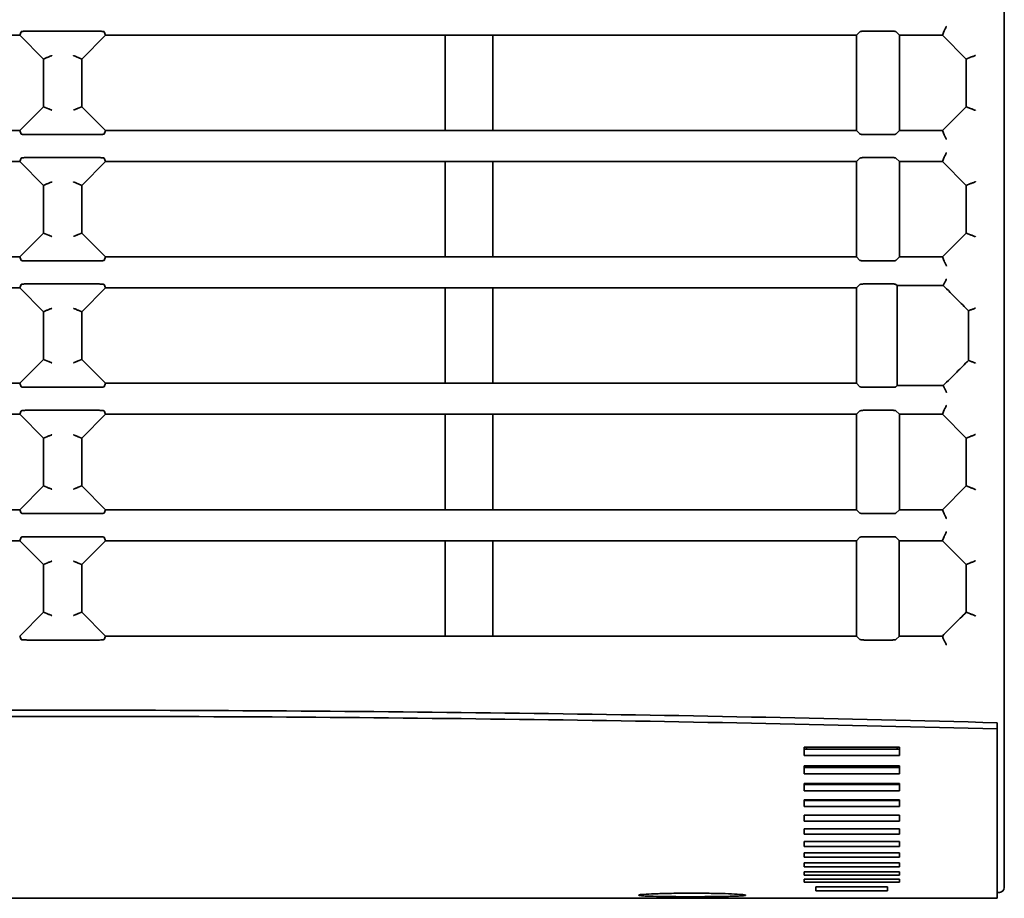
# Model space of a CAD drawing. Header units: millimetres. Extents: x 108 to 291, y 38 to 239.
# Tile 2 of 11: x 127 to 148, y 38 to 56. Entities that reach past the tile are written whole.
import ezdxf

# ---------------------------------------------------------------- set-up
doc = ezdxf.new("R2010")
doc.units = ezdxf.units.MM

msp = doc.modelspace()

# ---------------------------------------------------------------- linework, layer by layer
at = {"color": 7, "linetype": 'Continuous', "lineweight": 35}
for p, q in [((147.758, 101.557), (147.758, 42.945)), ((127.108, 56.157), (127.138, 56.23)), ((127.267, 56.241), (128.748, 56.241)), ((128.878, 56.23), (128.908, 56.157)), ((144.658, 56.157), (144.729, 56.229)), ((144.837, 56.241), (145.393, 56.241)), ((145.483, 56.232), (145.558, 56.157)), ((146.458, 56.157), (146.494, 56.248)), ((146.494, 56.248), (146.495, 56.249)), ((127.108, 56.157), (120.36, 56.157)), ((127.608, 55.657), (127.108, 56.157)), ((128.908, 56.157), (128.408, 55.657)), ((136.031, 56.157), (128.908, 56.157)), ((137.031, 56.157), (136.031, 56.157)), ((136.031, 54.157), (136.031, 56.157)), ((144.658, 56.157), (137.031, 56.157)), ((137.031, 54.157), (137.031, 56.157)), ((144.658, 56.157), (144.658, 54.157)), ((146.458, 56.157), (145.558, 56.157)), ((145.558, 54.157), (145.558, 56.157)), ((146.958, 55.657), (146.458, 56.157)), ((127.68, 55.688), (127.608, 55.657)), ((127.608, 55.657), (127.608, 54.657)), ((127.68, 55.688), (127.68, 55.688)), ((128.335, 55.688), (128.335, 55.688)), ((128.408, 55.657), (128.335, 55.688)), ((128.408, 54.657), (128.408, 55.657)), ((146.958, 55.657), (147.047, 55.695)), ((146.958, 54.657), (146.958, 55.657)), ((147.047, 55.695), (147.047, 55.695)), ((127.108, 54.157), (127.608, 54.657)), ((127.608, 54.657), (127.68, 54.627)), ((127.68, 54.627), (127.68, 54.627)), ((128.335, 54.627), (128.408, 54.657)), ((128.335, 54.627), (128.335, 54.627)), ((128.408, 54.657), (128.908, 54.157)), ((146.458, 54.157), (146.958, 54.657)), ((146.958, 54.657), (147.047, 54.62)), ((147.047, 54.62), (147.047, 54.62)), ((120.36, 54.157), (127.108, 54.157)), ((127.138, 54.085), (127.108, 54.157)), ((128.908, 54.157), (128.878, 54.085)), ((128.908, 54.157), (136.031, 54.157)), ((136.031, 54.157), (137.031, 54.157)), ((137.031, 54.157), (144.658, 54.157)), ((144.729, 54.086), (144.658, 54.157)), ((145.558, 54.157), (145.483, 54.083)), ((145.558, 54.157), (146.458, 54.157)), ((146.458, 54.157), (146.494, 54.067)), ((128.748, 54.074), (127.267, 54.074)), ((145.393, 54.074), (144.837, 54.074)), ((146.495, 54.066), (146.494, 54.067)), ((127.108, 53.507), (120.36, 53.507)), ((127.108, 53.507), (127.138, 53.58)), ((127.608, 53.007), (127.108, 53.507)), ((127.267, 53.591), (128.748, 53.591)), ((128.908, 53.507), (128.408, 53.007)), ((128.878, 53.58), (128.908, 53.507)), ((136.031, 53.507), (128.908, 53.507)), ((137.031, 53.507), (136.031, 53.507)), ((136.031, 51.507), (136.031, 53.507)), ((144.658, 53.507), (137.031, 53.507)), ((137.031, 51.507), (137.031, 53.507)), ((144.658, 53.507), (144.729, 53.579)), ((144.658, 53.507), (144.658, 51.507)), ((144.837, 53.591), (145.393, 53.591)), ((145.483, 53.582), (145.558, 53.507)), ((146.458, 53.507), (145.558, 53.507)), ((145.558, 51.507), (145.558, 53.507)), ((146.458, 53.507), (146.494, 53.598)), ((146.958, 53.007), (146.458, 53.507)), ((146.494, 53.598), (146.495, 53.599)), ((127.68, 53.038), (127.608, 53.007)), ((127.608, 53.007), (127.608, 52.007)), ((127.68, 53.038), (127.68, 53.038)), ((128.335, 53.038), (128.335, 53.038)), ((128.408, 53.007), (128.335, 53.038)), ((128.408, 52.007), (128.408, 53.007)), ((146.958, 53.007), (147.047, 53.045)), ((146.958, 52.007), (146.958, 53.007)), ((147.047, 53.045), (147.047, 53.045)), ((127.108, 51.507), (127.608, 52.007)), ((127.608, 52.007), (127.68, 51.977)), ((127.68, 51.977), (127.68, 51.977)), ((128.335, 51.977), (128.408, 52.007)), ((128.335, 51.977), (128.335, 51.977)), ((128.408, 52.007), (128.908, 51.507)), ((146.458, 51.507), (146.958, 52.007)), ((146.958, 52.007), (147.047, 51.97)), ((147.047, 51.97), (147.047, 51.97)), ((120.36, 51.507), (127.108, 51.507)), ((127.138, 51.435), (127.108, 51.507)), ((128.748, 51.424), (127.267, 51.424)), ((128.908, 51.507), (128.878, 51.435)), ((128.908, 51.507), (136.031, 51.507)), ((136.031, 51.507), (137.031, 51.507)), ((137.031, 51.507), (144.658, 51.507)), ((144.729, 51.436), (144.658, 51.507)), ((145.393, 51.424), (144.837, 51.424)), ((145.558, 51.507), (145.483, 51.433)), ((145.558, 51.507), (146.458, 51.507)), ((146.494, 51.417), (146.458, 51.507)), ((146.495, 51.416), (146.494, 51.417)), ((127.108, 50.857), (120.36, 50.857)), ((127.108, 50.857), (127.138, 50.93)), ((127.608, 50.357), (127.108, 50.857)), ((127.267, 50.941), (128.748, 50.941)), ((128.908, 50.857), (128.408, 50.357)), ((128.878, 50.93), (128.908, 50.857)), ((136.031, 50.857), (128.908, 50.857)), ((137.031, 50.857), (136.031, 50.857)), ((136.031, 48.857), (136.031, 50.857)), ((144.658, 50.857), (137.031, 50.857)), ((137.031, 48.857), (137.031, 50.857)), ((144.658, 50.857), (144.729, 50.929)), ((144.658, 50.857), (144.658, 48.857)), ((144.837, 50.941), (145.393, 50.941)), ((145.483, 50.932), (145.508, 50.907)), ((145.508, 48.808), (145.508, 50.907)), ((146.477, 50.907), (146.494, 50.948)), ((146.494, 50.948), (146.495, 50.949)), ((127.68, 50.388), (127.608, 50.357)), ((127.68, 50.388), (127.68, 50.388)), ((128.335, 50.388), (128.335, 50.388)), ((128.408, 50.357), (128.335, 50.388)), ((147.047, 50.395), (147.006, 50.378)), ((147.047, 50.395), (147.047, 50.395)), ((127.608, 50.357), (127.608, 49.357)), ((128.408, 49.357), (128.408, 50.357)), ((147.006, 49.337), (147.006, 50.378)), ((127.108, 48.857), (127.608, 49.357)), ((127.608, 49.357), (127.68, 49.327)), ((128.335, 49.327), (128.408, 49.357)), ((128.408, 49.357), (128.908, 48.857)), ((127.68, 49.327), (127.68, 49.327)), ((128.335, 49.327), (128.335, 49.327)), ((147.006, 49.337), (147.047, 49.32)), ((147.047, 49.32), (147.047, 49.32)), ((120.36, 48.857), (127.108, 48.857)), ((127.138, 48.785), (127.108, 48.857)), ((128.748, 48.774), (127.267, 48.774)), ((128.908, 48.857), (128.878, 48.785)), ((128.908, 48.857), (136.031, 48.857)), ((136.031, 48.857), (137.031, 48.857)), ((137.031, 48.857), (144.658, 48.857)), ((144.729, 48.786), (144.658, 48.857)), ((145.393, 48.774), (144.837, 48.774)), ((145.508, 48.808), (145.483, 48.783)), ((146.494, 48.767), (146.477, 48.808)), ((146.495, 48.766), (146.494, 48.767)), ((127.108, 48.207), (120.36, 48.207)), ((127.108, 48.207), (127.138, 48.28)), ((127.608, 47.707), (127.108, 48.207)), ((127.267, 48.291), (128.748, 48.291)), ((128.908, 48.207), (128.408, 47.707)), ((128.878, 48.28), (128.908, 48.207)), ((136.031, 48.207), (128.908, 48.207)), ((137.031, 48.207), (136.031, 48.207)), ((136.031, 46.207), (136.031, 48.207)), ((144.658, 48.207), (137.031, 48.207)), ((137.031, 46.207), (137.031, 48.207)), ((144.658, 48.207), (144.729, 48.279)), ((144.658, 48.207), (144.658, 46.207)), ((144.837, 48.291), (145.393, 48.291)), ((145.483, 48.282), (145.558, 48.207)), ((146.458, 48.207), (145.558, 48.207)), ((145.558, 46.207), (145.558, 48.207)), ((146.458, 48.207), (146.494, 48.298)), ((146.958, 47.707), (146.458, 48.207)), ((146.494, 48.298), (146.495, 48.299)), ((127.68, 47.738), (127.608, 47.707)), ((127.608, 47.707), (127.608, 46.707)), ((127.68, 47.738), (127.68, 47.738)), ((128.335, 47.738), (128.335, 47.738)), ((128.408, 47.707), (128.335, 47.738)), ((128.408, 46.707), (128.408, 47.707)), ((146.958, 47.707), (147.047, 47.745)), ((146.958, 46.707), (146.958, 47.707)), ((147.047, 47.745), (147.047, 47.745)), ((127.108, 46.207), (127.608, 46.707)), ((127.608, 46.707), (127.68, 46.677)), ((127.68, 46.677), (127.68, 46.677)), ((128.335, 46.677), (128.408, 46.707)), ((128.335, 46.677), (128.335, 46.677)), ((128.408, 46.707), (128.908, 46.207)), ((146.458, 46.207), (146.958, 46.707)), ((146.958, 46.707), (147.047, 46.67)), ((147.047, 46.67), (147.047, 46.67)), ((120.36, 46.207), (127.108, 46.207)), ((127.138, 46.135), (127.108, 46.207)), ((128.748, 46.124), (127.267, 46.124)), ((128.908, 46.207), (128.878, 46.135)), ((128.908, 46.207), (136.031, 46.207)), ((136.031, 46.207), (137.031, 46.207)), ((137.031, 46.207), (144.658, 46.207)), ((144.729, 46.136), (144.658, 46.207)), ((145.393, 46.124), (144.837, 46.124)), ((145.558, 46.207), (145.483, 46.133)), ((146.458, 46.207), (146.494, 46.117)), ((146.495, 46.116), (146.494, 46.117)), ((127.267, 45.641), (128.748, 45.641)), ((144.837, 45.641), (145.393, 45.641)), ((146.494, 45.648), (146.495, 45.649)), ((127.108, 45.557), (120.36, 45.557)), ((127.108, 45.557), (127.138, 45.63)), ((127.608, 45.057), (127.108, 45.557)), ((128.908, 45.557), (128.408, 45.057)), ((128.878, 45.63), (128.908, 45.557)), ((136.031, 45.557), (128.908, 45.557)), ((137.031, 45.557), (136.031, 45.557)), ((136.031, 43.557), (136.031, 45.557)), ((144.658, 45.557), (137.031, 45.557)), ((137.031, 43.557), (137.031, 45.557)), ((144.658, 45.557), (144.729, 45.629)), ((144.658, 45.557), (144.658, 43.557)), ((145.483, 45.632), (145.558, 45.557)), ((145.554, 45.555), (145.558, 45.557)), ((145.554, 43.557), (145.554, 45.555)), ((127.68, 45.088), (127.608, 45.057)), ((127.608, 45.057), (127.608, 44.057)), ((127.68, 45.088), (127.68, 45.088)), ((128.335, 45.088), (128.335, 45.088)), ((128.408, 45.057), (128.335, 45.088)), ((128.408, 44.057), (128.408, 45.057)), ((147.047, 45.095), (146.958, 45.057)), ((146.958, 44.057), (146.958, 45.057)), ((147.047, 45.095), (147.047, 45.095)), ((127.108, 43.557), (127.608, 44.057)), ((127.608, 44.057), (127.68, 44.027)), ((127.68, 44.027), (127.68, 44.027)), ((128.335, 44.027), (128.408, 44.057)), ((128.335, 44.027), (128.335, 44.027)), ((128.408, 44.057), (128.908, 43.557)), ((146.958, 44.057), (147.047, 44.02)), ((147.047, 44.02), (147.047, 44.02)), ((127.138, 43.485), (127.108, 43.557)), ((128.748, 43.474), (127.267, 43.474)), ((128.908, 43.557), (128.878, 43.485)), ((128.908, 43.557), (136.031, 43.557)), ((137.031, 43.557), (143.658, 43.557)), ((143.658, 43.557), (144.658, 43.557)), ((144.729, 43.486), (144.658, 43.557)), ((145.393, 43.474), (144.837, 43.474)), ((145.558, 43.557), (145.483, 43.483)), ((145.558, 43.557), (145.554, 43.557)), ((145.558, 43.557), (146.458, 43.557)), ((146.495, 43.466), (146.494, 43.467)), ((147.608, 41.611), (147.608, 41.74)), ((147.758, 41.826), (147.758, 38.282)), ((147.608, 41.611), (147.608, 38.057)), ((145.558, 41.228), (143.558, 41.228)), ((143.558, 41.228), (143.558, 41.055)), ((143.558, 41.183), (145.558, 41.183)), ((143.608, 41.183), (143.608, 41.228)), ((145.508, 41.183), (145.508, 41.228)), ((145.558, 41.055), (145.558, 41.228)), ((143.558, 41.055), (145.558, 41.055)), ((145.558, 40.832), (143.558, 40.832)), ((143.558, 40.832), (143.558, 40.671)), ((143.558, 40.799), (145.558, 40.799)), ((143.608, 40.799), (143.608, 40.832)), ((145.508, 40.799), (145.508, 40.832)), ((145.558, 40.671), (145.558, 40.832)), ((143.558, 40.671), (145.558, 40.671)), ((145.558, 40.463), (143.558, 40.463)), ((143.558, 40.463), (143.558, 40.314)), ((143.558, 40.441), (145.558, 40.441)), ((143.558, 40.314), (145.558, 40.314)), ((143.608, 40.441), (143.608, 40.463)), ((145.508, 40.441), (145.508, 40.463)), ((145.558, 40.314), (145.558, 40.463)), ((145.558, 40.122), (143.558, 40.122)), ((143.558, 40.122), (143.558, 39.984)), ((143.558, 40.111), (145.558, 40.111)), ((145.558, 39.984), (145.558, 40.122)), ((143.558, 39.984), (145.558, 39.984)), ((145.558, 39.803), (143.558, 39.803)), ((143.558, 39.803), (143.558, 39.676)), ((143.558, 39.676), (145.558, 39.676)), ((145.558, 39.676), (145.558, 39.803)), ((145.558, 39.515), (143.558, 39.515)), ((143.558, 39.515), (143.558, 39.4)), ((145.558, 39.4), (145.558, 39.515)), ((143.558, 39.4), (145.558, 39.4)), ((145.558, 39.25), (143.558, 39.25)), ((143.558, 39.25), (143.558, 39.146)), ((145.558, 39.146), (145.558, 39.25)), ((143.558, 39.146), (145.558, 39.146)), ((145.558, 39.012), (143.558, 39.012)), ((143.558, 39.012), (143.558, 38.919)), ((143.558, 38.919), (145.558, 38.919)), ((145.558, 38.919), (145.558, 39.012)), ((145.558, 38.8), (143.558, 38.8)), ((143.558, 38.8), (143.558, 38.719)), ((143.558, 38.719), (145.558, 38.719)), ((145.558, 38.616), (143.558, 38.616)), ((143.558, 38.616), (143.558, 38.546)), ((145.558, 38.719), (145.558, 38.8)), ((145.558, 38.546), (145.558, 38.616)), ((143.558, 38.546), (145.558, 38.546)), ((145.558, 38.458), (143.558, 38.458)), ((143.558, 38.458), (143.558, 38.399)), ((145.558, 38.399), (145.558, 38.458)), ((143.558, 38.399), (145.558, 38.399)), ((145.308, 38.296), (143.808, 38.296)), ((143.808, 38.296), (143.808, 38.211)), ((143.808, 38.211), (145.308, 38.211)), ((145.308, 38.211), (145.308, 38.296)), ((108.408, 38.057), (140.433, 38.057)), ((144.883, 38.061), (140.433, 38.061)), ((140.433, 38.061), (140.433, 38.057)), ((144.883, 38.057), (144.883, 38.061)), ((144.883, 38.057), (147.608, 38.057)), ((147.608, 38.182), (147.658, 38.182))]:
    msp.add_line(p, q, dxfattribs=at)
at = {"color": 7, "linetype": 'Continuous', "lineweight": 35, "flags": 128}
for points in [[(146.458, 45.557), (146.459, 45.561), (146.479, 45.611), (146.494, 45.648)], [(146.458, 43.557), (146.477, 43.508), (146.494, 43.467)]]:
    msp.add_lwpolyline(points, dxfattribs=at)
at = {"color": 7, "linetype": 'Continuous', "lineweight": 35}
msp.add_arc((147.658, 38.282), 0.1, 270, 0, dxfattribs=at)
for points, knots in [([(127.138, 56.23), (127.139, 56.231), (127.142, 56.233), (127.159, 56.236), (127.188, 56.239), (127.227, 56.241), (127.255, 56.241), (127.267, 56.241)], [0, 0, 0, 0, 0.150714, 0.300865, 0.505968, 0.792043, 1, 1, 1, 1]), ([(128.748, 56.241), (128.765, 56.241), (128.796, 56.24), (128.836, 56.238), (128.861, 56.235), (128.875, 56.233), (128.877, 56.231), (128.878, 56.23)], [0, 0, 0, 0, 0.29414, 0.545421, 0.732961, 0.884287, 1, 1, 1, 1]), ([(144.729, 56.229), (144.731, 56.231), (144.736, 56.233), (144.757, 56.237), (144.785, 56.24), (144.814, 56.241), (144.831, 56.241), (144.837, 56.241)], [0, 0, 0, 0, 0.221132, 0.442292, 0.662627, 0.881357, 1, 1, 1, 1]), ([(145.393, 56.241), (145.404, 56.241), (145.426, 56.241), (145.454, 56.239), (145.475, 56.236), (145.48, 56.233), (145.483, 56.232)], [0, 0, 0, 0, 0.246784, 0.493539, 0.741125, 1, 1, 1, 1]), ([(146.544, 56.348), (146.544, 56.348), (146.542, 56.343), (146.535, 56.326), (146.524, 56.301), (146.511, 56.275), (146.501, 56.256), (146.497, 56.251), (146.495, 56.249)], [0, 0, 0, 0, 0.011177, 0.10997, 0.349518, 0.572264, 0.78596, 1, 1, 1, 1]), ([(127.68, 55.688), (127.683, 55.688), (127.687, 55.69), (127.706, 55.698), (127.732, 55.709), (127.758, 55.72), (127.774, 55.726), (127.779, 55.728), (127.779, 55.729)], [0, 0, 0, 0, 0.214037, 0.427727, 0.650529, 0.890246, 0.988835, 1, 1, 1, 1]), ([(128.236, 55.729), (128.236, 55.728), (128.242, 55.726), (128.258, 55.72), (128.283, 55.709), (128.309, 55.698), (128.328, 55.69), (128.333, 55.688), (128.335, 55.688)], [0, 0, 0, 0, 0.011165, 0.109754, 0.349471, 0.572273, 0.785963, 1, 1, 1, 1]), ([(147.156, 55.736), (147.156, 55.736), (147.148, 55.733), (147.129, 55.725), (147.101, 55.714), (147.075, 55.704), (147.055, 55.697), (147.05, 55.696), (147.047, 55.695)], [0, 0, 0, 0, 0.010628, 0.163513, 0.388, 0.596831, 0.798278, 1, 1, 1, 1]), ([(127.68, 54.627), (127.683, 54.626), (127.687, 54.624), (127.706, 54.617), (127.732, 54.606), (127.758, 54.595), (127.774, 54.589), (127.779, 54.587), (127.779, 54.586)], [0, 0, 0, 0, 0.214037, 0.427727, 0.650529, 0.890246, 0.988835, 1, 1, 1, 1]), ([(128.236, 54.586), (128.236, 54.587), (128.242, 54.589), (128.258, 54.595), (128.283, 54.606), (128.309, 54.617), (128.328, 54.624), (128.333, 54.626), (128.335, 54.627)], [0, 0, 0, 0, 0.011165, 0.109754, 0.349471, 0.572273, 0.785963, 1, 1, 1, 1]), ([(147.156, 54.578), (147.156, 54.579), (147.148, 54.582), (147.129, 54.59), (147.101, 54.601), (147.075, 54.611), (147.055, 54.618), (147.05, 54.619), (147.047, 54.62)], [0, 0, 0, 0, 0.010628, 0.163513, 0.388, 0.596831, 0.798278, 1, 1, 1, 1]), ([(127.267, 54.074), (127.25, 54.074), (127.219, 54.075), (127.18, 54.077), (127.154, 54.079), (127.141, 54.082), (127.139, 54.084), (127.138, 54.085)], [0, 0, 0, 0, 0.29414, 0.545421, 0.732961, 0.884287, 1, 1, 1, 1]), ([(128.878, 54.085), (128.876, 54.084), (128.873, 54.082), (128.856, 54.079), (128.827, 54.076), (128.788, 54.074), (128.76, 54.074), (128.748, 54.074)], [0, 0, 0, 0, 0.150714, 0.300865, 0.505968, 0.792043, 1, 1, 1, 1]), ([(144.837, 54.074), (144.826, 54.074), (144.803, 54.074), (144.772, 54.076), (144.747, 54.079), (144.733, 54.083), (144.73, 54.085), (144.729, 54.086)], [0, 0, 0, 0, 0.217075, 0.434125, 0.651907, 0.871244, 1, 1, 1, 1]), ([(145.483, 54.083), (145.48, 54.082), (145.475, 54.079), (145.454, 54.076), (145.426, 54.074), (145.404, 54.074), (145.393, 54.074)], [0, 0, 0, 0, 0.250691, 0.501428, 0.750937, 1, 1, 1, 1]), ([(146.544, 53.967), (146.544, 53.967), (146.542, 53.972), (146.535, 53.989), (146.524, 54.014), (146.511, 54.04), (146.501, 54.059), (146.497, 54.064), (146.495, 54.066)], [0, 0, 0, 0, 0.011177, 0.10997, 0.349518, 0.572264, 0.78596, 1, 1, 1, 1]), ([(146.544, 53.698), (146.544, 53.698), (146.542, 53.693), (146.535, 53.676), (146.524, 53.651), (146.511, 53.625), (146.501, 53.606), (146.497, 53.601), (146.495, 53.599)], [0, 0, 0, 0, 0.011177, 0.10997, 0.349518, 0.572264, 0.78596, 1, 1, 1, 1]), ([(127.138, 53.58), (127.139, 53.581), (127.142, 53.583), (127.159, 53.586), (127.188, 53.589), (127.227, 53.591), (127.255, 53.591), (127.267, 53.591)], [0, 0, 0, 0, 0.150714, 0.300865, 0.505968, 0.792043, 1, 1, 1, 1]), ([(128.748, 53.591), (128.765, 53.591), (128.796, 53.59), (128.836, 53.588), (128.861, 53.585), (128.875, 53.583), (128.877, 53.581), (128.878, 53.58)], [0, 0, 0, 0, 0.29414, 0.545421, 0.732961, 0.884287, 1, 1, 1, 1]), ([(144.729, 53.579), (144.731, 53.581), (144.736, 53.583), (144.757, 53.587), (144.785, 53.59), (144.814, 53.591), (144.831, 53.591), (144.837, 53.591)], [0, 0, 0, 0, 0.221132, 0.442292, 0.662627, 0.881357, 1, 1, 1, 1]), ([(145.393, 53.591), (145.404, 53.591), (145.426, 53.591), (145.454, 53.589), (145.475, 53.586), (145.48, 53.583), (145.483, 53.582)], [0, 0, 0, 0, 0.246784, 0.493539, 0.741125, 1, 1, 1, 1]), ([(127.68, 53.038), (127.683, 53.038), (127.687, 53.04), (127.706, 53.048), (127.732, 53.059), (127.758, 53.07), (127.774, 53.076), (127.779, 53.078), (127.779, 53.079)], [0, 0, 0, 0, 0.214037, 0.427727, 0.650529, 0.890246, 0.988835, 1, 1, 1, 1]), ([(128.236, 53.079), (128.236, 53.078), (128.242, 53.076), (128.258, 53.07), (128.283, 53.059), (128.309, 53.048), (128.328, 53.04), (128.333, 53.038), (128.335, 53.038)], [0, 0, 0, 0, 0.0111645, 0.1097535, 0.3494714, 0.5722728, 0.7859634, 1, 1, 1, 1]), ([(147.156, 53.086), (147.156, 53.086), (147.148, 53.083), (147.129, 53.075), (147.101, 53.064), (147.075, 53.054), (147.055, 53.047), (147.05, 53.046), (147.047, 53.045)], [0, 0, 0, 0, 0.0106278, 0.1635127, 0.3880005, 0.5968306, 0.7982777, 1, 1, 1, 1]), ([(127.68, 51.977), (127.683, 51.976), (127.687, 51.974), (127.706, 51.967), (127.732, 51.956), (127.758, 51.945), (127.774, 51.939), (127.779, 51.937), (127.779, 51.936)], [0, 0, 0, 0, 0.214037, 0.427727, 0.650529, 0.890246, 0.988835, 1, 1, 1, 1]), ([(128.236, 51.936), (128.236, 51.937), (128.242, 51.939), (128.258, 51.945), (128.283, 51.956), (128.309, 51.967), (128.328, 51.974), (128.333, 51.976), (128.335, 51.977)], [0, 0, 0, 0, 0.011165, 0.109754, 0.349471, 0.572273, 0.785963, 1, 1, 1, 1]), ([(147.047, 51.97), (147.05, 51.969), (147.055, 51.968), (147.075, 51.961), (147.101, 51.951), (147.129, 51.94), (147.148, 51.932), (147.156, 51.929), (147.156, 51.928)], [0, 0, 0, 0, 0.201722, 0.403169, 0.612, 0.836487, 0.989372, 1, 1, 1, 1]), ([(127.267, 51.424), (127.25, 51.424), (127.219, 51.425), (127.18, 51.427), (127.154, 51.429), (127.141, 51.432), (127.139, 51.434), (127.138, 51.435)], [0, 0, 0, 0, 0.2941403, 0.5454206, 0.7329615, 0.8842866, 1, 1, 1, 1]), ([(128.878, 51.435), (128.876, 51.434), (128.873, 51.432), (128.856, 51.429), (128.827, 51.426), (128.788, 51.424), (128.76, 51.424), (128.748, 51.424)], [0, 0, 0, 0, 0.150714, 0.300865, 0.505968, 0.792043, 1, 1, 1, 1]), ([(144.837, 51.424), (144.826, 51.424), (144.803, 51.424), (144.772, 51.426), (144.747, 51.429), (144.733, 51.433), (144.73, 51.435), (144.729, 51.436)], [0, 0, 0, 0, 0.217075, 0.434125, 0.651907, 0.871244, 1, 1, 1, 1]), ([(145.483, 51.433), (145.48, 51.432), (145.475, 51.429), (145.454, 51.426), (145.426, 51.424), (145.404, 51.424), (145.393, 51.424)], [0, 0, 0, 0, 0.250691, 0.501428, 0.750937, 1, 1, 1, 1]), ([(146.495, 51.416), (146.497, 51.414), (146.501, 51.409), (146.511, 51.39), (146.524, 51.364), (146.535, 51.339), (146.542, 51.322), (146.544, 51.317), (146.544, 51.317)], [0, 0, 0, 0, 0.21404, 0.4277364, 0.6504818, 0.8900303, 0.9888225, 1, 1, 1, 1]), ([(146.544, 51.048), (146.544, 51.048), (146.542, 51.043), (146.535, 51.026), (146.524, 51.001), (146.511, 50.975), (146.501, 50.956), (146.497, 50.951), (146.495, 50.949)], [0, 0, 0, 0, 0.011177, 0.10997, 0.349518, 0.572264, 0.78596, 1, 1, 1, 1]), ([(127.138, 50.93), (127.139, 50.931), (127.142, 50.933), (127.159, 50.936), (127.188, 50.939), (127.227, 50.941), (127.255, 50.941), (127.267, 50.941)], [0, 0, 0, 0, 0.150714, 0.300865, 0.505968, 0.792043, 1, 1, 1, 1]), ([(128.748, 50.941), (128.765, 50.941), (128.796, 50.94), (128.836, 50.938), (128.861, 50.935), (128.875, 50.933), (128.877, 50.931), (128.878, 50.93)], [0, 0, 0, 0, 0.29414, 0.545421, 0.732961, 0.884287, 1, 1, 1, 1]), ([(144.729, 50.929), (144.731, 50.931), (144.736, 50.933), (144.757, 50.937), (144.785, 50.94), (144.814, 50.941), (144.831, 50.941), (144.837, 50.941)], [0, 0, 0, 0, 0.2211315, 0.4422919, 0.662627, 0.881357, 1, 1, 1, 1]), ([(145.393, 50.941), (145.404, 50.941), (145.426, 50.941), (145.454, 50.939), (145.475, 50.936), (145.48, 50.933), (145.483, 50.932)], [0, 0, 0, 0, 0.246784, 0.493539, 0.741125, 1, 1, 1, 1]), ([(146.477, 50.907), (146.334, 50.907), (146.011, 50.907), (145.687, 50.907), (145.508, 50.907)], [0, 0, 0, 0, 0.444467, 1, 1, 1, 1]), ([(147.006, 50.378), (146.925, 50.459), (146.749, 50.636), (146.572, 50.812), (146.477, 50.907)], [0, 0, 0, 0, 0.4613944, 1, 1, 1, 1]), ([(127.68, 50.388), (127.683, 50.388), (127.687, 50.39), (127.706, 50.398), (127.732, 50.409), (127.758, 50.42), (127.774, 50.426), (127.779, 50.428), (127.779, 50.429)], [0, 0, 0, 0, 0.214037, 0.427727, 0.650529, 0.890246, 0.988835, 1, 1, 1, 1]), ([(128.236, 50.429), (128.236, 50.428), (128.242, 50.426), (128.258, 50.42), (128.283, 50.409), (128.309, 50.398), (128.328, 50.39), (128.333, 50.388), (128.335, 50.388)], [0, 0, 0, 0, 0.011165, 0.109754, 0.349471, 0.572273, 0.785963, 1, 1, 1, 1]), ([(147.156, 50.436), (147.156, 50.436), (147.148, 50.433), (147.129, 50.425), (147.101, 50.414), (147.075, 50.404), (147.055, 50.397), (147.05, 50.396), (147.047, 50.395)], [0, 0, 0, 0, 0.010628, 0.163513, 0.388, 0.596831, 0.798278, 1, 1, 1, 1]), ([(127.68, 49.327), (127.683, 49.326), (127.687, 49.324), (127.706, 49.317), (127.732, 49.306), (127.758, 49.295), (127.774, 49.289), (127.779, 49.287), (127.779, 49.286)], [0, 0, 0, 0, 0.214037, 0.427727, 0.650529, 0.890246, 0.988835, 1, 1, 1, 1]), ([(128.236, 49.286), (128.236, 49.287), (128.242, 49.289), (128.258, 49.295), (128.283, 49.306), (128.309, 49.317), (128.328, 49.324), (128.333, 49.326), (128.335, 49.327)], [0, 0, 0, 0, 0.011165, 0.109754, 0.349471, 0.572273, 0.785963, 1, 1, 1, 1]), ([(146.477, 48.808), (146.572, 48.903), (146.749, 49.079), (146.925, 49.256), (147.006, 49.337)], [0, 0, 0, 0, 0.538606, 1, 1, 1, 1]), ([(147.047, 49.32), (147.05, 49.319), (147.055, 49.318), (147.075, 49.311), (147.101, 49.301), (147.129, 49.29), (147.148, 49.282), (147.156, 49.279), (147.156, 49.278)], [0, 0, 0, 0, 0.2017223, 0.4031694, 0.6119995, 0.8364873, 0.9893722, 1, 1, 1, 1]), ([(127.267, 48.774), (127.25, 48.774), (127.219, 48.775), (127.18, 48.777), (127.154, 48.779), (127.141, 48.782), (127.139, 48.784), (127.138, 48.785)], [0, 0, 0, 0, 0.2941403, 0.5454206, 0.7329615, 0.8842866, 1, 1, 1, 1]), ([(128.878, 48.785), (128.876, 48.784), (128.873, 48.782), (128.856, 48.779), (128.827, 48.776), (128.788, 48.774), (128.76, 48.774), (128.748, 48.774)], [0, 0, 0, 0, 0.150714, 0.300865, 0.505968, 0.792043, 1, 1, 1, 1]), ([(144.837, 48.774), (144.826, 48.774), (144.803, 48.774), (144.772, 48.776), (144.747, 48.779), (144.733, 48.783), (144.73, 48.785), (144.729, 48.786)], [0, 0, 0, 0, 0.217075, 0.434125, 0.651907, 0.871244, 1, 1, 1, 1]), ([(145.483, 48.783), (145.48, 48.782), (145.475, 48.779), (145.454, 48.776), (145.426, 48.774), (145.404, 48.774), (145.393, 48.774)], [0, 0, 0, 0, 0.250691, 0.501428, 0.750937, 1, 1, 1, 1]), ([(145.508, 48.808), (145.687, 48.808), (146.011, 48.808), (146.334, 48.808), (146.477, 48.808)], [0, 0, 0, 0, 0.555533, 1, 1, 1, 1]), ([(146.495, 48.766), (146.497, 48.764), (146.501, 48.759), (146.511, 48.74), (146.524, 48.714), (146.535, 48.689), (146.542, 48.672), (146.544, 48.667), (146.544, 48.667)], [0, 0, 0, 0, 0.21404, 0.427736, 0.650482, 0.89003, 0.988823, 1, 1, 1, 1]), ([(146.495, 48.299), (146.497, 48.301), (146.501, 48.306), (146.511, 48.325), (146.524, 48.351), (146.535, 48.376), (146.542, 48.393), (146.544, 48.398), (146.544, 48.398)], [0, 0, 0, 0, 0.21404, 0.4277364, 0.6504818, 0.8900303, 0.9888225, 1, 1, 1, 1]), ([(127.138, 48.28), (127.139, 48.281), (127.142, 48.283), (127.159, 48.286), (127.188, 48.289), (127.227, 48.291), (127.255, 48.291), (127.267, 48.291)], [0, 0, 0, 0, 0.150714, 0.300865, 0.505968, 0.792043, 1, 1, 1, 1]), ([(128.748, 48.291), (128.765, 48.291), (128.796, 48.29), (128.836, 48.288), (128.861, 48.285), (128.875, 48.283), (128.877, 48.281), (128.878, 48.28)], [0, 0, 0, 0, 0.29414, 0.545421, 0.732961, 0.884287, 1, 1, 1, 1]), ([(144.729, 48.279), (144.731, 48.281), (144.736, 48.283), (144.757, 48.287), (144.785, 48.29), (144.814, 48.291), (144.831, 48.291), (144.837, 48.291)], [0, 0, 0, 0, 0.2211315, 0.4422919, 0.662627, 0.881357, 1, 1, 1, 1]), ([(145.393, 48.291), (145.404, 48.291), (145.426, 48.291), (145.454, 48.289), (145.475, 48.286), (145.48, 48.283), (145.483, 48.282)], [0, 0, 0, 0, 0.246784, 0.493539, 0.741125, 1, 1, 1, 1]), ([(127.68, 47.738), (127.683, 47.738), (127.687, 47.74), (127.706, 47.748), (127.732, 47.759), (127.758, 47.77), (127.774, 47.776), (127.779, 47.778), (127.779, 47.779)], [0, 0, 0, 0, 0.214037, 0.427727, 0.650529, 0.890246, 0.988835, 1, 1, 1, 1]), ([(128.236, 47.779), (128.236, 47.778), (128.242, 47.776), (128.258, 47.77), (128.283, 47.759), (128.309, 47.748), (128.328, 47.74), (128.333, 47.738), (128.335, 47.738)], [0, 0, 0, 0, 0.011165, 0.109754, 0.349471, 0.572273, 0.785963, 1, 1, 1, 1]), ([(147.047, 47.745), (147.05, 47.746), (147.055, 47.747), (147.075, 47.754), (147.101, 47.764), (147.129, 47.775), (147.148, 47.783), (147.156, 47.786), (147.156, 47.786)], [0, 0, 0, 0, 0.201722, 0.403169, 0.612, 0.836487, 0.989372, 1, 1, 1, 1]), ([(127.68, 46.677), (127.683, 46.676), (127.687, 46.674), (127.706, 46.667), (127.732, 46.656), (127.758, 46.645), (127.774, 46.639), (127.779, 46.637), (127.779, 46.636)], [0, 0, 0, 0, 0.214037, 0.427727, 0.650529, 0.890246, 0.988835, 1, 1, 1, 1]), ([(128.236, 46.636), (128.236, 46.637), (128.242, 46.639), (128.258, 46.645), (128.283, 46.656), (128.309, 46.667), (128.328, 46.674), (128.333, 46.676), (128.335, 46.677)], [0, 0, 0, 0, 0.011165, 0.109754, 0.349471, 0.572273, 0.785963, 1, 1, 1, 1]), ([(147.047, 46.67), (147.05, 46.669), (147.055, 46.668), (147.075, 46.661), (147.101, 46.651), (147.129, 46.64), (147.148, 46.632), (147.156, 46.629), (147.156, 46.628)], [0, 0, 0, 0, 0.201722, 0.403169, 0.612, 0.836487, 0.989372, 1, 1, 1, 1]), ([(127.267, 46.124), (127.25, 46.124), (127.219, 46.125), (127.18, 46.127), (127.154, 46.129), (127.141, 46.132), (127.139, 46.134), (127.138, 46.135)], [0, 0, 0, 0, 0.2941403, 0.5454206, 0.7329615, 0.8842866, 1, 1, 1, 1]), ([(128.878, 46.135), (128.876, 46.134), (128.873, 46.132), (128.856, 46.129), (128.827, 46.126), (128.788, 46.124), (128.76, 46.124), (128.748, 46.124)], [0, 0, 0, 0, 0.150714, 0.300865, 0.505968, 0.792043, 1, 1, 1, 1]), ([(144.837, 46.124), (144.826, 46.124), (144.803, 46.124), (144.772, 46.126), (144.747, 46.129), (144.733, 46.133), (144.73, 46.135), (144.729, 46.136)], [0, 0, 0, 0, 0.217075, 0.434125, 0.651907, 0.871244, 1, 1, 1, 1]), ([(145.483, 46.133), (145.48, 46.132), (145.475, 46.129), (145.454, 46.126), (145.426, 46.124), (145.404, 46.124), (145.393, 46.124)], [0, 0, 0, 0, 0.250691, 0.501428, 0.750937, 1, 1, 1, 1]), ([(145.558, 46.207), (145.633, 46.207), (145.783, 46.207), (146.083, 46.207), (146.308, 46.207), (146.458, 46.207)], [0, 0, 0, 0, 0.250015, 0.50003, 1, 1, 1, 1]), ([(146.544, 46.017), (146.544, 46.017), (146.542, 46.022), (146.535, 46.039), (146.524, 46.064), (146.511, 46.09), (146.501, 46.109), (146.497, 46.114), (146.495, 46.116)], [0, 0, 0, 0, 0.011177, 0.10997, 0.349518, 0.572264, 0.78596, 1, 1, 1, 1]), ([(127.138, 45.63), (127.139, 45.631), (127.142, 45.633), (127.159, 45.636), (127.188, 45.639), (127.227, 45.641), (127.255, 45.641), (127.267, 45.641)], [0, 0, 0, 0, 0.150714, 0.300865, 0.505968, 0.792043, 1, 1, 1, 1]), ([(128.748, 45.641), (128.765, 45.641), (128.796, 45.64), (128.836, 45.638), (128.861, 45.635), (128.875, 45.633), (128.877, 45.631), (128.878, 45.63)], [0, 0, 0, 0, 0.2941403, 0.5454206, 0.7329615, 0.8842866, 1, 1, 1, 1]), ([(144.729, 45.629), (144.731, 45.631), (144.736, 45.633), (144.757, 45.637), (144.785, 45.64), (144.814, 45.641), (144.831, 45.641), (144.837, 45.641)], [0, 0, 0, 0, 0.221132, 0.442292, 0.662627, 0.881357, 1, 1, 1, 1]), ([(145.393, 45.641), (145.404, 45.641), (145.426, 45.641), (145.454, 45.639), (145.475, 45.636), (145.48, 45.633), (145.483, 45.632)], [0, 0, 0, 0, 0.246784, 0.493539, 0.741125, 1, 1, 1, 1]), ([(146.544, 45.748), (146.544, 45.748), (146.542, 45.743), (146.535, 45.726), (146.524, 45.701), (146.511, 45.675), (146.501, 45.656), (146.497, 45.651), (146.495, 45.649)], [0, 0, 0, 0, 0.011178, 0.109967, 0.349516, 0.572262, 0.785959, 1, 1, 1, 1]), ([(146.458, 45.557), (146.383, 45.557), (146.233, 45.557), (145.933, 45.557), (145.708, 45.557), (145.558, 45.557)], [0, 0, 0, 0, 0.250015, 0.50003, 1, 1, 1, 1]), ([(146.958, 45.057), (146.916, 45.099), (146.833, 45.182), (146.666, 45.349), (146.541, 45.474), (146.458, 45.557)], [0, 0, 0, 0, 0.250018, 0.500035, 1, 1, 1, 1]), ([(127.68, 45.088), (127.683, 45.088), (127.687, 45.09), (127.706, 45.098), (127.732, 45.109), (127.758, 45.12), (127.774, 45.126), (127.779, 45.128), (127.779, 45.129)], [0, 0, 0, 0, 0.2140366, 0.4277272, 0.6505286, 0.8902465, 0.9888355, 1, 1, 1, 1]), ([(128.236, 45.129), (128.236, 45.128), (128.242, 45.126), (128.258, 45.12), (128.283, 45.109), (128.309, 45.098), (128.328, 45.09), (128.333, 45.088), (128.335, 45.088)], [0, 0, 0, 0, 0.011165, 0.109754, 0.349471, 0.572273, 0.785963, 1, 1, 1, 1]), ([(147.156, 45.136), (147.156, 45.136), (147.148, 45.133), (147.129, 45.125), (147.101, 45.114), (147.075, 45.104), (147.055, 45.097), (147.05, 45.096), (147.047, 45.095)], [0, 0, 0, 0, 0.010628, 0.163507, 0.387996, 0.596828, 0.798276, 1, 1, 1, 1]), ([(127.68, 44.027), (127.683, 44.026), (127.687, 44.024), (127.706, 44.017), (127.732, 44.006), (127.758, 43.995), (127.774, 43.989), (127.779, 43.987), (127.779, 43.986)], [0, 0, 0, 0, 0.214037, 0.427727, 0.650529, 0.890246, 0.988835, 1, 1, 1, 1]), ([(128.236, 43.986), (128.236, 43.987), (128.242, 43.989), (128.258, 43.995), (128.283, 44.006), (128.309, 44.017), (128.328, 44.024), (128.333, 44.026), (128.335, 44.027)], [0, 0, 0, 0, 0.011165, 0.109754, 0.349471, 0.572273, 0.785963, 1, 1, 1, 1]), ([(146.458, 43.557), (146.499, 43.599), (146.583, 43.682), (146.749, 43.849), (146.874, 43.974), (146.958, 44.057)], [0, 0, 0, 0, 0.250018, 0.500035, 1, 1, 1, 1]), ([(147.047, 44.02), (147.05, 44.019), (147.055, 44.018), (147.075, 44.011), (147.101, 44.001), (147.129, 43.99), (147.148, 43.982), (147.156, 43.979), (147.156, 43.978)], [0, 0, 0, 0, 0.201724, 0.403172, 0.612004, 0.836493, 0.989372, 1, 1, 1, 1]), ([(127.267, 43.474), (127.25, 43.474), (127.219, 43.475), (127.18, 43.477), (127.154, 43.479), (127.141, 43.482), (127.139, 43.484), (127.138, 43.485)], [0, 0, 0, 0, 0.29414, 0.545421, 0.732961, 0.884287, 1, 1, 1, 1]), ([(128.878, 43.485), (128.876, 43.484), (128.873, 43.482), (128.856, 43.479), (128.827, 43.476), (128.788, 43.474), (128.76, 43.474), (128.748, 43.474)], [0, 0, 0, 0, 0.150714, 0.300865, 0.505968, 0.792043, 1, 1, 1, 1]), ([(144.837, 43.474), (144.826, 43.474), (144.803, 43.474), (144.772, 43.476), (144.747, 43.479), (144.733, 43.483), (144.73, 43.485), (144.729, 43.486)], [0, 0, 0, 0, 0.217075, 0.434125, 0.651907, 0.871244, 1, 1, 1, 1]), ([(145.483, 43.483), (145.48, 43.482), (145.475, 43.479), (145.454, 43.476), (145.426, 43.474), (145.404, 43.474), (145.393, 43.474)], [0, 0, 0, 0, 0.250691, 0.501428, 0.750937, 1, 1, 1, 1]), ([(146.495, 43.466), (146.497, 43.464), (146.501, 43.459), (146.511, 43.44), (146.524, 43.414), (146.535, 43.389), (146.542, 43.372), (146.544, 43.367), (146.544, 43.367)], [0, 0, 0, 0, 0.214041, 0.427738, 0.650484, 0.890033, 0.988822, 1, 1, 1, 1]), ([(147.758, 42.945), (147.758, 42.816), (147.758, 42.558), (147.758, 42.216), (147.758, 41.951), (147.758, 41.867), (147.758, 41.826)], [0, 0, 0, 0, 0.252546, 0.505055, 0.758547, 1, 1, 1, 1]), ([(147.608, 41.74), (145.991, 41.78), (142.759, 41.859), (137.891, 41.94), (133.012, 41.99), (128.11, 42.008), (123.193, 41.992), (118.26, 41.942), (113.329, 41.861), (110.048, 41.78), (108.408, 41.74)], [0, 0, 0, 0, 0.124076, 0.248153, 0.372592, 0.497031, 0.622585, 0.748139, 0.874069, 1, 1, 1, 1]), ([(147.608, 41.611), (145.991, 41.651), (142.759, 41.73), (137.891, 41.811), (133.012, 41.861), (128.11, 41.879), (123.193, 41.863), (118.26, 41.813), (113.329, 41.732), (110.048, 41.651), (108.408, 41.611)], [0, 0, 0, 0, 0.124077, 0.248153, 0.372592, 0.497032, 0.622585, 0.748139, 0.874069, 1, 1, 1, 1]), ([(140.083, 38.123), (140.095, 38.119), (140.12, 38.11), (140.314, 38.101), (140.6, 38.094), (140.956, 38.091), (141.341, 38.091), (141.71, 38.093), (142.023, 38.099), (142.244, 38.107), (142.348, 38.118), (142.323, 38.131), (142.173, 38.144), (141.914, 38.156), (141.575, 38.163), (141.195, 38.166), (140.816, 38.163), (140.482, 38.155), (140.23, 38.144), (140.101, 38.132), (140.088, 38.125), (140.083, 38.123)], [0, 0, 0, 0, 0.053711, 0.107424, 0.161119, 0.214795, 0.26846, 0.322121, 0.375784, 0.429455, 0.483142, 0.536852, 0.590582, 0.644313, 0.69802, 0.751686, 0.80532, 0.858954, 0.91262, 0.966328, 1, 1, 1, 1])]:
    msp.add_open_spline(points, degree=3, knots=knots, dxfattribs=at)
msp.add_open_spline([(136.031, 43.557), (136.197, 43.557), (136.531, 43.557), (136.864, 43.557), (137.031, 43.557)], degree=3, dxfattribs=at)

doc.saveas('drawing.dxf')
